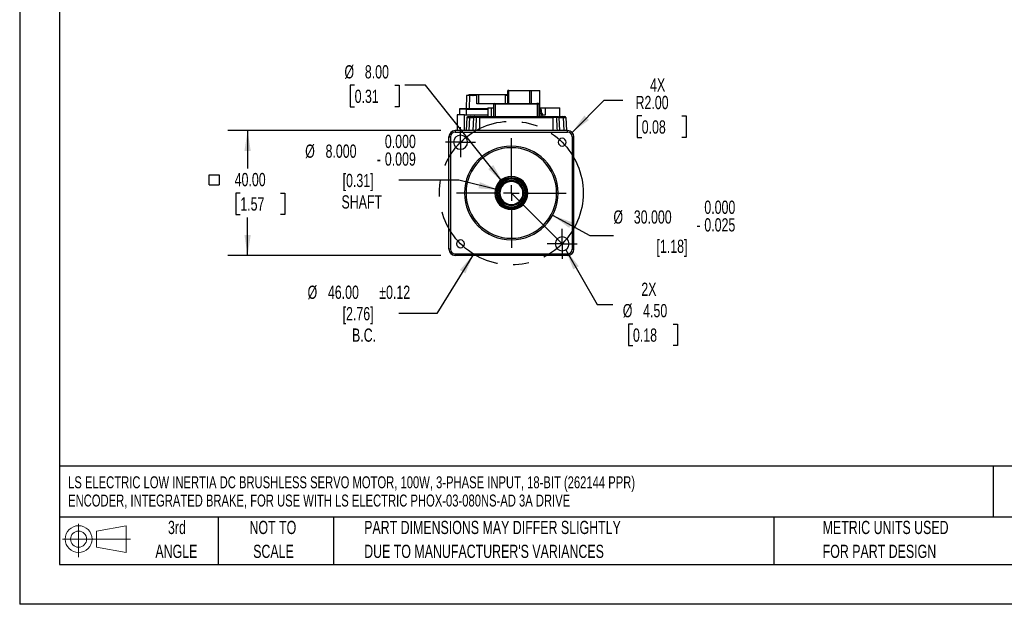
# Model space of a CAD drawing. Header units: millimetres. Extents: x 0 to 559, y 0 to 432.
# Tile 1 of 16: x 0 to 315, y 0 to 187. Entities that reach past the tile are written whole.
import ezdxf

# ---------------------------------------------------------------- set-up
doc = ezdxf.new("R2010")
doc.units = ezdxf.units.MM
doc.header["$LTSCALE"] = 2
doc.linetypes.add('CENTERX2', pattern=[20.32, 12.7, -2.54, 2.54, -2.54])
doc.layers.add('CENTER', color=40, linetype='CENTERX2')
doc.layers.add('SLD-DEFPOINTS', color=7, linetype='Continuous')
doc.layers.add('DIMENSIONS', color=140, linetype='Continuous', lineweight=25)
doc.layers.add('TEXT', color=140, linetype='Continuous', lineweight=25)
doc.styles.add('SLDTEXTSTYLE0', font='TXT', dxfattribs={"width": 0.7})
doc.dimstyles.new('SLDDIMSTYLE0', dxfattribs={"dimtxt": 4.316016, "dimasz": 6.604, "dimexe": 0, "dimexo": 0.0625, "dimgap": 1.079004, "dimtad": 0, "dimtih": 1, "dimtoh": 1, "dimrnd": 1e-09, "dimzin": 4, "dimdsep": 46, "dimtxsty": 'SLDTEXTSTYLE0', "dimsah": 1, "dimcen": 0, "dimadec": 0, "dimazin": 1, "dimtol": 1, "dimtp": 0.12, "dimtm": 0.12, "dimtfac": 1, "dimtofl": 0, "dimtmove": 0, "dimatfit": 3, "dimfxl": 0, "dimfrac": 2, "dimtolj": 1, "dimarcsym": 0})
doc.dimstyles.new('SLDDIMSTYLE1', dxfattribs={"dimtxt": 4.316016, "dimasz": 6.604, "dimexe": 0, "dimexo": 0.0625, "dimgap": 1.079004, "dimtad": 0, "dimtih": 1, "dimtoh": 1, "dimrnd": 1e-09, "dimzin": 4, "dimdsep": 46, "dimtxsty": 'SLDTEXTSTYLE0', "dimsah": 1, "dimcen": 0, "dimadec": 0, "dimazin": 1, "dimtfac": 1, "dimtofl": 0, "dimtmove": 0, "dimatfit": 3, "dimfxl": 0, "dimfrac": 2, "dimtolj": 1, "dimtzin": 12, "dimarcsym": 0})
doc.dimstyles.new('SLDDIMSTYLE2', dxfattribs={"dimtxt": 4.316016, "dimasz": 6.604, "dimexe": 0, "dimexo": 0.0625, "dimgap": 1.079004, "dimtad": 0, "dimtih": 1, "dimtoh": 1, "dimrnd": 1e-09, "dimzin": 4, "dimdsep": 46, "dimtxsty": 'SLDTEXTSTYLE0', "dimsah": 1, "dimcen": 0, "dimadec": 0, "dimazin": 1, "dimtfac": 1, "dimtofl": 0, "dimtmove": 0, "dimatfit": 3, "dimfxl": 0, "dimfrac": 2, "dimtolj": 1, "dimtzin": 12, "dimarcsym": 0})
doc.dimstyles.new('SLDDIMSTYLE3', dxfattribs={"dimtxt": 4.316016, "dimasz": 6.604, "dimexe": 0, "dimexo": 0.0625, "dimgap": 1.079004, "dimtad": 0, "dimtih": 1, "dimtoh": 1, "dimrnd": 1e-09, "dimzin": 4, "dimdsep": 46, "dimtxsty": 'SLDTEXTSTYLE0', "dimsah": 1, "dimcen": 0.09, "dimadec": 0, "dimazin": 1, "dimtfac": 1, "dimtofl": 0, "dimtmove": 0, "dimatfit": 3, "dimfxl": 0, "dimfrac": 2, "dimtolj": 1, "dimtzin": 12, "dimarcsym": 0})
doc.dimstyles.new('SLDDIMSTYLE4', dxfattribs={"dimtxt": 4.316016, "dimasz": 6.604, "dimexe": 0, "dimexo": 0.0625, "dimgap": 1.079004, "dimtad": 0, "dimtih": 1, "dimtoh": 1, "dimrnd": 1e-09, "dimzin": 4, "dimdsep": 46, "dimtxsty": 'SLDTEXTSTYLE0', "dimsah": 1, "dimcen": 0, "dimadec": 0, "dimazin": 1, "dimtfac": 1, "dimtofl": 0, "dimtmove": 0, "dimatfit": 3, "dimfxl": 0, "dimfrac": 2, "dimtolj": 1, "dimtzin": 12, "dimarcsym": 0})
doc.dimstyles.new('SLDDIMSTYLE5', dxfattribs={"dimtxt": 4.316016, "dimasz": 6.604, "dimexe": 0, "dimexo": 0.0625, "dimgap": 1.079004, "dimtad": 0, "dimtih": 1, "dimtoh": 1, "dimdec": 3, "dimrnd": 1e-09, "dimzin": 4, "dimdsep": 46, "dimtxsty": 'SLDTEXTSTYLE0', "dimsah": 1, "dimcen": 0, "dimadec": 0, "dimazin": 1, "dimtol": 1, "dimtm": 0.025, "dimtfac": 1, "dimtdec": 3, "dimtofl": 0, "dimtmove": 0, "dimatfit": 3, "dimfxl": 0, "dimfrac": 2, "dimtolj": 1, "dimtzin": 0, "dimarcsym": 0})
doc.dimstyles.new('SLDDIMSTYLE6', dxfattribs={"dimtxt": 4.316016, "dimasz": 6.604, "dimexe": 0, "dimexo": 0.0625, "dimgap": 1.079004, "dimtad": 0, "dimtih": 1, "dimtoh": 1, "dimdec": 3, "dimrnd": 1e-09, "dimzin": 4, "dimdsep": 46, "dimtxsty": 'SLDTEXTSTYLE0', "dimsah": 1, "dimcen": 0, "dimadec": 0, "dimazin": 1, "dimtol": 1, "dimtm": 0.009, "dimtfac": 1, "dimtdec": 3, "dimtofl": 0, "dimtmove": 0, "dimatfit": 3, "dimfxl": 0, "dimfrac": 2, "dimtolj": 1, "dimtzin": 0, "dimarcsym": 0})

# ---------------------------------------------------------------- blocks, each defined once
blk = doc.blocks.new('Block11')
at = {"color": 7, "linetype": 'Continuous', "lineweight": 18}
for p, q in [((5.18, 10.62), (5.18, 0)), ((10.96, 8.33), (20.35, 10.06)), ((20.35, 10.06), (20.35, 1.46)), ((10.96, 3.19), (10.96, 8.33)), ((0, 5.76), (21.75, 5.76)), ((10.96, 3.19), (20.35, 1.46))]:
    blk.add_line(p, q, dxfattribs=at)
for radius in [4.3, 2.57]:
    blk.add_circle((5.18, 5.76), radius, dxfattribs=at)
blk = doc.blocks.new('Block12')
at = {"layer": 'SLD-DEFPOINTS'}
blk.add_blockref('Block11', (0, 0), dxfattribs=at)
blk = doc.blocks.new('SW_NOTE_0')
at = {"layer": 'TEXT', "color": 0, "linetype": 'CENTERX2', "lineweight": 18, "char_height": 3.837, "attachment_point": 1, "style": 'SLDTEXTSTYLE0'}
for s, insert in [('LS ELECTRIC LOW INERTIA DC BRUSHLESS SERVO MOTOR, 100W, 3-PHASE INPUT, 18-BIT (262144 PPR)', (0, 4.95)), ('ENCODER, INTEGRATED BRAKE, FOR USE WITH LS ELECTRIC PHOX-03-080NS-AD 3A DRIVE', (0, -0.89))]:
    blk.add_mtext(s, dxfattribs=dict(at, insert=insert))
blk = doc.blocks.new('SW_NOTE_0_3')
at = {"layer": 'TEXT', "color": 0, "linetype": 'CENTERX2', "lineweight": 18, "char_height": 4.2333, "attachment_point": 1, "style": 'SLDTEXTSTYLE0'}
for s, insert in [('PART DIMENSIONS MAY DIFFER SLIGHTLY', (0, 5.46)), ("DUE TO MANUFACTURER'S VARIANCES", (0, -2.19))]:
    blk.add_mtext(s, dxfattribs=dict(at, insert=insert))
blk = doc.blocks.new('SW_NOTE_0_4')
at = {"layer": 'TEXT', "color": 0, "linetype": 'CENTERX2', "lineweight": 18, "char_height": 4.233, "attachment_point": 2, "style": 'SLDTEXTSTYLE0'}
for s, insert in [('NOT TO', (10.52, 5.46)), ('SCALE', (10.71, -2.19))]:
    blk.add_mtext(s, dxfattribs=dict(at, insert=insert))
blk = doc.blocks.new('SW_NOTE_0_5')
at = {"layer": 'TEXT', "color": 0, "linetype": 'CENTERX2', "lineweight": 18, "char_height": 4.233, "attachment_point": 2, "style": 'SLDTEXTSTYLE0'}
for s, insert in [('3rd', (4.63, 5.46)), ('ANGLE', (4.44, -2.19))]:
    blk.add_mtext(s, dxfattribs=dict(at, insert=insert))
blk = doc.blocks.new('SW_NOTE_0_6')
at = {"layer": 'TEXT', "color": 0, "linetype": 'CENTERX2', "lineweight": 18, "char_height": 4.2333, "attachment_point": 1, "style": 'SLDTEXTSTYLE0'}
for s, insert in [('METRIC UNITS USED', (0, 5.46)), ('FOR PART DESIGN', (0, -2.19))]:
    blk.add_mtext(s, dxfattribs=dict(at, insert=insert))
blk = doc.blocks.new('_D')
at = {"layer": 'DIMENSIONS'}
for p, q in [((145.24, 112.12), (133.5, 93.14)), ((133.5, 93.14), (121.29, 93.14))]:
    blk.add_line(p, q, dxfattribs=at)
blk.add_solid([(145.24, 112.12), (140.9, 107.04), (142.63, 105.97)], dxfattribs=at)
at = {"layer": 'DIMENSIONS', "char_height": 4.233, "attachment_point": 1, "style": 'SLDTEXTSTYLE0'}
for s, insert in [('%%c', (92.13, 102.03)), ('46.00', (98.64, 102.03)), ('±0.12', (115.06, 102.03)), ('[2.76]', (103.34, 95.17)), ('B.C.', (106.35, 88.31))]:
    blk.add_mtext(s, dxfattribs=dict(at, insert=insert))
blk = doc.blocks.new('_D_1')
at = {"layer": 'DIMENSIONS'}
for p, q in [((107.19, 166.17), (105.74, 166.17)), ((105.74, 166.17), (105.74, 159.31)), ((120.01, 166.17), (121.46, 166.17)), ((121.46, 166.17), (121.46, 159.31)), ((129.91, 166.17), (123.27, 166.17)), ((154.85, 134.81), (129.91, 166.17)), ((105.74, 159.31), (107.19, 159.31)), ((121.46, 159.31), (120.01, 159.31))]:
    blk.add_line(p, q, dxfattribs=at)
blk.add_solid([(154.85, 134.81), (151.53, 140.61), (149.94, 139.35)], dxfattribs=at)
at = {"layer": 'DIMENSIONS', "char_height": 4.233, "attachment_point": 1, "style": 'SLDTEXTSTYLE0'}
for s, insert in [('%%c', (103.93, 172.59)), ('8.00', (110.45, 172.59)), ('0.31', (107.19, 164.76))]:
    blk.add_mtext(s, dxfattribs=dict(at, insert=insert))
blk = doc.blocks.new('_D_2')
at = {"layer": 'DIMENSIONS'}
for p, q in [((176.75, 151.09), (187.05, 161.4)), ((187.05, 161.4), (192.97, 161.4)), ((199.05, 156.34), (197.6, 156.34)), ((197.6, 156.34), (197.6, 149.48)), ((211.87, 156.34), (213.32, 156.34)), ((213.32, 156.34), (213.32, 149.48)), ((197.6, 149.48), (199.05, 149.48)), ((213.32, 149.48), (211.87, 149.48))]:
    blk.add_line(p, q, dxfattribs=at)
blk.add_solid([(176.75, 151.09), (182.14, 155.05), (180.7, 156.48)], dxfattribs=at)
at = {"layer": 'DIMENSIONS', "char_height": 4.233, "attachment_point": 1, "style": 'SLDTEXTSTYLE0'}
for s, insert in [('4X', (201.73, 168.41)), ('R2.00', (197.08, 162.77)), ('0.08', (199.05, 154.94))]:
    blk.add_mtext(s, dxfattribs=dict(at, insert=insert))
blk = doc.blocks.new('SW_SYMBOL_MOD_BOX')
at = {"layer": 'DIMENSIONS', "color": 0}
for p, q in [((400, 400), (400, 1600)), ((400, 1600), (1600, 1600)), ((1600, 1600), (1600, 400)), ((400, 400), (1600, 400))]:
    blk.add_line(p, q, dxfattribs=at)
blk = doc.blocks.new('_D_3')
at = {"layer": 'DIMENSIONS'}
for p, q in [((134.74, 151.68), (66.58, 151.68)), ((72.93, 151.68), (72.93, 139.51)), ((70.6, 131.68), (69.15, 131.68)), ((69.15, 131.68), (69.15, 124.82)), ((83.42, 131.68), (84.87, 131.68)), ((84.87, 131.68), (84.87, 124.82)), ((69.15, 124.82), (70.6, 124.82)), ((72.93, 111.68), (72.93, 123.85)), ((84.87, 124.82), (83.42, 124.82)), ((134.74, 111.68), (66.58, 111.68))]:
    blk.add_line(p, q, dxfattribs=at)
for points in [[(72.93, 151.68), (71.92, 145.08), (73.95, 145.08)], [(72.93, 111.68), (73.95, 118.28), (71.92, 118.28)]]:
    blk.add_solid(points, dxfattribs=at)
at = {"layer": 'DIMENSIONS', "xscale": 0.002688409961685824, "yscale": 0.002688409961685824, "zscale": 0.002688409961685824}
blk.add_blockref('SW_SYMBOL_MOD_BOX', (59.54, 133.22), dxfattribs=at)
at = {"layer": 'DIMENSIONS', "char_height": 4.233, "attachment_point": 1, "style": 'SLDTEXTSTYLE0'}
for s, insert in [('40.00', (68.8, 138.1)), ('1.57', (70.6, 130.28))]:
    blk.add_mtext(s, dxfattribs=dict(at, insert=insert))
blk = doc.blocks.new('_D_4')
at = {"layer": 'DIMENSIONS'}
for p, q in [((174.72, 113.47), (184.82, 95.98)), ((184.82, 95.98), (189.81, 95.98)), ((196.25, 89.71), (194.8, 89.71)), ((194.8, 89.71), (194.8, 82.85)), ((209.07, 89.71), (210.52, 89.71)), ((210.52, 89.71), (210.52, 82.85)), ((194.8, 82.85), (196.25, 82.85)), ((210.52, 82.85), (209.07, 82.85))]:
    blk.add_line(p, q, dxfattribs=at)
blk.add_solid([(174.72, 113.47), (177.15, 107.24), (178.91, 108.26)], dxfattribs=at)
at = {"layer": 'DIMENSIONS', "char_height": 4.233, "attachment_point": 1, "style": 'SLDTEXTSTYLE0'}
for s, insert in [('2X', (198.93, 102.99)), ('%%c', (192.99, 96.14)), ('4.50', (199.51, 96.14)), ('0.18', (196.25, 88.31))]:
    blk.add_mtext(s, dxfattribs=dict(at, insert=insert))
blk = doc.blocks.new('_D_5')
at = {"layer": 'DIMENSIONS'}
for p, q in [((170.53, 124.55), (182.4, 118.13)), ((182.4, 118.13), (190, 118.13))]:
    blk.add_line(p, q, dxfattribs=at)
blk.add_solid([(170.53, 124.55), (175.86, 120.51), (176.82, 122.3)], dxfattribs=at)
at = {"layer": 'DIMENSIONS', "attachment_point": 1, "style": 'SLDTEXTSTYLE0'}
for s, insert, char_height in [('0.000', (219.09, 129.24), 4.233), ('%%c', (190, 126.12), 4.233), ('30.000', (196.52, 126.12), 4.233), ('0.025', (219.09, 123.6), 4.233), ('-', (216.53, 123.6), 4.23), ('[1.18]', (203.78, 116.74), 4.233)]:
    blk.add_mtext(s, dxfattribs=dict(at, insert=insert, char_height=char_height))
blk = doc.blocks.new('_D_6')
at = {"layer": 'DIMENSIONS'}
for p, q in [((140.48, 135.77), (121.29, 135.77)), ((153.45, 132.62), (140.48, 135.77))]:
    blk.add_line(p, q, dxfattribs=at)
blk.add_solid([(153.45, 132.62), (147.27, 135.17), (146.79, 133.19)], dxfattribs=at)
at = {"layer": 'DIMENSIONS', "attachment_point": 1, "style": 'SLDTEXTSTYLE0'}
for s, insert, char_height in [('0.000', (116.86, 150.32), 4.233), ('%%c', (91.36, 147.2), 4.233), ('8.000', (97.88, 147.2), 4.233), ('-', (114.29, 144.67), 4.23), ('0.009', (116.86, 144.67), 4.233), ('[0.31]', (103.34, 137.81), 4.233), ('SHAFT', (102.98, 130.95), 4.233)]:
    blk.add_mtext(s, dxfattribs=dict(at, insert=insert, char_height=char_height))
blk = doc.blocks.new('SW_CENTERMARKSYMBOL_0')
at = {"layer": 'CENTER', "color": 0}
for p, q in [((0, 5.08), (0, 17.54)), ((-5.08, 0), (-17.54, 0)), ((0, 0), (-2.54, 0)), ((0, 0), (0, 2.54)), ((0, 0), (0, -2.54)), ((0, 0), (2.54, 0)), ((5.08, 0), (17.54, 0)), ((0, -5.08), (0, -17.54))]:
    blk.add_line(p, q, dxfattribs=at)
blk = doc.blocks.new('SW_CENTERMARKSYMBOL_1')
at = {"layer": 'CENTER', "color": 0}
for p, q in [((0, 2.54), (0, 4.79)), ((-2.54, 0), (-4.79, 0)), ((0, 0), (-2.54, 0)), ((0, 0), (0, 2.54)), ((0, 0), (0, -2.54)), ((0, 0), (2.54, 0)), ((2.54, 0), (4.79, 0)), ((0, -2.54), (0, -4.79))]:
    blk.add_line(p, q, dxfattribs=at)
blk = doc.blocks.new('SW_CENTERMARKSYMBOL_2')
at = {"layer": 'CENTER', "color": 0}
for p, q in [((0, 2.54), (0, 4.79)), ((-2.54, 0), (-4.79, 0)), ((0, 0), (-2.54, 0)), ((0, 0), (0, 2.54)), ((0, 0), (0, -2.54)), ((0, 0), (2.54, 0)), ((2.54, 0), (4.79, 0)), ((0, -2.54), (0, -4.79))]:
    blk.add_line(p, q, dxfattribs=at)

msp = doc.modelspace()

# ---------------------------------------------------------------- linework, layer by layer
at = {"color": 7, "linetype": 'Continuous'}
for p in [(0.0049, 431.8053), (558.8049, 0.0053)]:
    msp.add_line(p, (0.0049, 0.0053), dxfattribs=at)
for p, q in [((156.2431, 160.3805), (156.2431, 164.4805)), ((156.4849, 164.4805), (156.2431, 164.4805)), ((156.4849, 160.3805), (156.4849, 164.4805)), ((156.4849, 164.4805), (163.101, 164.4805)), ((163.101, 164.4805), (163.101, 160.3805)), ((163.101, 164.4805), (163.7654, 164.4805)), ((163.7654, 160.3805), (163.7654, 164.4805)), ((163.7654, 164.4805), (166.4279, 164.4805)), ((166.4279, 158.9805), (166.4279, 164.4805)), ((142.9718, 162.8805), (142.8251, 158.6805)), ((144.0419, 162.8805), (142.9718, 162.8805)), ((143.6241, 162.8994), (143.6232, 162.8805)), ((143.7387, 162.8805), (143.7479, 163.0804)), ((143.8547, 163.1805), (143.9058, 163.1805)), ((143.8919, 162.8805), (143.9058, 163.1805)), ((143.9058, 163.1805), (144.2095, 163.1805)), ((143.9799, 158.6805), (144.0419, 162.8805)), ((145.1067, 162.8805), (144.0419, 162.8805)), ((144.2095, 163.1805), (144.2095, 162.8805)), ((144.2095, 163.1805), (145.0906, 163.1805)), ((144.9967, 162.996), (144.9913, 162.8805)), ((145.0906, 163.1805), (146.4388, 163.1805)), ((146.3076, 162.8807), (145.1067, 162.8807)), ((146.2678, 160.1805), (146.3076, 162.8807)), ((146.3076, 162.8807), (146.4388, 163.1805)), ((146.4388, 163.1805), (146.795, 163.1805)), ((146.795, 163.1805), (146.795, 160.1805)), ((146.795, 163.1805), (155.5019, 163.1805)), ((155.3707, 162.8807), (155.3338, 160.3805)), ((155.5019, 163.1805), (155.3707, 162.8807)), ((156.2431, 162.8807), (155.3707, 162.8807)), ((155.5019, 163.1805), (156.2431, 163.1805)), ((140.7037, 158.4805), (140.7037, 156.6805)), ((143.0335, 158.4805), (140.7037, 158.4805)), ((143.118, 158.6805), (140.9037, 158.6805)), ((143.0335, 156.6805), (143.0335, 158.4805)), ((143.0335, 158.4805), (149.7912, 158.4805)), ((149.7912, 158.6805), (143.118, 158.6805)), ((151.6105, 160.1805), (146.2678, 160.1805)), ((149.6827, 160.2805), (149.6827, 160.1805)), ((149.7485, 160.2805), (149.6827, 160.2805)), ((149.7485, 160.2805), (149.7485, 160.1805)), ((149.7703, 160.2805), (149.7485, 160.2805)), ((149.7703, 160.2805), (149.7703, 160.1805)), ((149.8362, 160.2805), (149.7703, 160.2805)), ((149.7912, 158.9805), (149.7912, 156.1805)), ((149.7912, 158.9805), (150.9459, 158.9805)), ((149.8362, 160.2805), (149.8362, 160.1805)), ((150.5472, 160.2805), (149.8362, 160.2805)), ((150.5472, 160.1805), (150.5472, 160.2805)), ((150.7093, 160.2805), (150.5472, 160.2805)), ((150.7093, 160.1805), (150.7093, 160.2805)), ((150.9299, 160.2805), (150.7093, 160.2805)), ((150.9299, 160.1805), (150.9299, 160.2805)), ((151.0037, 160.2805), (150.9299, 160.2805)), ((150.9459, 158.9805), (151.6105, 158.9805)), ((150.9459, 156.1805), (150.9459, 158.9805)), ((151.0037, 160.2805), (151.0037, 160.1805)), ((151.1989, 160.2805), (151.0037, 160.2805)), ((151.1989, 160.2805), (151.1989, 160.1805)), ((151.4706, 160.2805), (151.1989, 160.2805)), ((151.4706, 160.2805), (151.4706, 160.1805)), ((151.7105, 160.2805), (151.4706, 160.2805)), ((151.8105, 160.3805), (151.6105, 160.1805)), ((151.6105, 160.1805), (151.6105, 156.1805)), ((151.6105, 160.1805), (152.2679, 160.1805)), ((151.8105, 160.3805), (152.3507, 160.3805)), ((152.2679, 160.1805), (152.3507, 160.3805)), ((152.2679, 160.1805), (165.603, 160.1805)), ((152.2679, 156.1805), (152.2679, 160.1805)), ((152.3507, 160.3805), (165.5202, 160.3805)), ((165.5202, 160.3805), (165.603, 160.1805)), ((166.0605, 160.3805), (165.5202, 160.3805)), ((165.603, 160.1805), (165.603, 156.1805)), ((165.603, 160.1805), (166.2605, 160.1805)), ((166.2605, 160.1805), (166.0605, 160.3805)), ((166.0605, 160.3805), (166.2605, 160.1805)), ((166.0605, 160.3805), (166.0605, 160.3805)), ((166.2605, 156.1805), (166.2605, 160.1805)), ((166.2605, 160.1805), (166.2605, 160.1805)), ((166.2605, 160.1805), (166.2605, 156.1805)), ((166.2605, 158.9805), (168.255, 158.9805)), ((166.8025, 158.1805), (166.2605, 158.1805)), ((166.8479, 157.6805), (166.2605, 157.6805)), ((166.8025, 157.6805), (166.8025, 158.1805)), ((166.9665, 158.1805), (166.8025, 158.1805)), ((166.8479, 157.1305), (166.8479, 157.6805)), ((167.0165, 157.6805), (166.8479, 157.6805)), ((166.9665, 157.6805), (166.9665, 158.1805)), ((167.0165, 157.1305), (167.0165, 157.6805)), ((168.255, 158.9805), (172.6924, 158.9805)), ((168.255, 156.6805), (168.255, 158.9805)), ((172.6924, 158.9805), (172.8798, 158.9805)), ((172.6924, 158.9805), (172.6924, 156.1805)), ((172.8798, 156.1805), (172.8798, 158.9805)), ((140.0277, 156.6805), (140.0277, 151.6805)), ((142.3373, 156.6805), (140.0277, 156.6805)), ((142.3373, 151.6805), (142.3373, 156.6805)), ((142.3373, 156.6805), (149.7912, 156.6805)), ((143.1066, 155.8962), (142.8856, 151.6805)), ((143.1066, 155.8962), (143.9071, 155.8962)), ((143.4062, 156.1805), (144.1638, 156.1805)), ((143.9071, 155.8962), (143.7177, 151.6805)), ((143.9071, 155.8962), (145.3065, 155.8962)), ((144.1638, 156.1805), (145.6061, 156.1805)), ((145.0855, 151.6805), (145.3065, 155.8962)), ((146.0379, 155.8962), (145.3065, 155.8962)), ((145.6061, 156.1805), (146.2176, 156.1805)), ((147.1855, 155.8962), (146.0379, 155.8962)), ((146.2176, 156.1805), (147.1855, 156.1805)), ((147.1855, 156.1805), (170.6855, 156.1805)), ((147.1855, 155.8962), (170.6855, 155.8962)), ((147.1855, 155.8962), (147.1855, 151.6805)), ((167.1197, 157.1305), (166.2605, 157.1305)), ((166.2605, 156.6805), (167.1984, 156.6805)), ((167.1197, 156.6805), (167.1197, 157.1305)), ((167.3165, 157.1305), (167.1197, 157.1305)), ((167.1984, 156.6805), (168.255, 156.6805)), ((167.1984, 156.1805), (167.1984, 156.6805)), ((167.3165, 156.6805), (167.3165, 157.1305)), ((170.6855, 156.1805), (171.6534, 156.1805)), ((170.6855, 151.6805), (170.6855, 155.8962)), ((171.8331, 155.8962), (170.6855, 155.8962)), ((171.6534, 156.1805), (172.2452, 156.1805)), ((172.5646, 155.8962), (171.8331, 155.8962)), ((172.3805, 156.1805), (173.7074, 156.1805)), ((172.5646, 155.8962), (172.7855, 151.6805)), ((172.5646, 155.8962), (172.5646, 155.8962)), ((172.5646, 155.8962), (172.7856, 151.6805)), ((172.5646, 155.8962), (173.9641, 155.8962)), ((173.7074, 156.1805), (174.465, 156.1805)), ((173.9641, 155.8962), (174.1534, 151.6805)), ((173.9641, 155.8962), (174.7647, 155.8962)), ((174.7647, 155.8962), (174.9856, 151.6805)), ((175.3355, 151.6805), (139.3355, 151.6805)), ((139.3355, 151.6805), (139.3355, 151.1805)), ((175.3355, 151.1805), (175.3355, 151.6805)), ((137.3355, 149.6805), (137.8355, 149.6805)), ((137.3355, 113.6805), (137.3355, 149.6805)), ((137.8355, 149.6805), (137.8355, 113.6805)), ((139.3355, 151.1805), (175.3355, 151.1805)), ((176.8355, 149.6805), (176.8355, 113.6805)), ((176.8355, 149.6805), (177.3355, 149.6805)), ((177.3355, 113.6805), (177.3355, 149.6805)), ((142.8355, 131.6805), (142.3355, 131.6805)), ((152.7355, 131.6805), (152.4355, 131.6805)), ((153.3355, 131.6805), (152.9355, 131.6805)), ((153.3355, 131.6805), (153.6355, 131.6805)), ((161.0355, 131.6805), (161.3355, 131.6805)), ((161.7355, 131.6805), (161.3355, 131.6805)), ((162.2355, 131.6805), (161.9355, 131.6805)), ((172.3355, 131.6805), (171.8355, 131.6805)), ((137.8355, 113.6805), (137.3355, 113.6805)), ((176.8355, 113.6805), (177.3355, 113.6805)), ((139.3355, 112.1805), (175.3355, 112.1805)), ((139.3355, 111.6805), (139.3355, 112.1805)), ((175.3355, 111.6805), (139.3355, 111.6805)), ((175.3355, 112.1805), (175.3355, 111.6805))]:
    msp.add_line(p, q)
at = {"flags": 128}
for points in [[(143.0335, 158.4805), (143.0351, 158.5195), (143.0399, 158.557), (143.0477, 158.5916), (143.0582, 158.6219), (143.071, 158.6468), (143.0856, 158.6653), (143.1015, 158.6766), (143.118, 158.6805)], [(145.6061, 156.1805), (145.5495, 156.1751), (145.4974, 156.1601)], [(146.0379, 155.8962), (145.9317, 152.5196), (145.9054, 151.6805)], [(146.2176, 156.1805), (146.1528, 156.1607), (146.0929, 156.0981), (146.0525, 156.0022), (146.0379, 155.8962)], [(147.1855, 156.1805), (147.1855, 156.1751), (147.1855, 156.1591), (147.1855, 156.1332), (147.1855, 156.0981), (147.1855, 156.0552), (147.1855, 156.0061), (147.1855, 155.9524), (147.1855, 155.8962)], [(170.6855, 156.1805), (170.6855, 156.1751), (170.6855, 156.1591), (170.6855, 156.1332), (170.6855, 156.0981), (170.6855, 156.0552), (170.6855, 156.0061), (170.6855, 155.9524), (170.6855, 155.8962)], [(171.6534, 156.1805), (171.6996, 156.1695), (171.7325, 156.1477), (171.7687, 156.1068), (171.7984, 156.0529), (171.8162, 156.0021), (171.8331, 155.8962)], [(171.8331, 155.8962), (171.9393, 152.5196), (171.9656, 151.6805)]]:
    msp.add_lwpolyline(points, dxfattribs=at)
for centre, radius, start, end in [((140.9037, 158.4805), 0.2, 90, 180), ((166.125, 158.2086), 0.6781, 357.625928, 78.470156), ((166.2665, 158.1805), 0.7, 0, 90), ((143.4102, 155.8803), 0.3009, 100.936266, 176.978409), ((144.1812, 155.9068), 0.2743, 93.623354, 182.21267), ((145.6061, 155.8805), 0.3, 149.066897, 176.999999), ((145.5945, 155.9016), 0.2762, 110.26308, 181.119622), ((172.265, 155.8805), 0.3, 3, 89.999999), ((172.265, 155.8805), 0.3, 2.999824, 89.999779), ((173.6836, 155.901), 0.2805, 359.014334, 85.148648), ((174.4651, 155.8805), 0.3, 3, 89.984216), ((139.3355, 149.6805), 2, 90, 180), ((175.3355, 149.6805), 2, 0, 90), ((139.3355, 149.6805), 1.5, 90, 180), ((141.072, 147.9439), 2.25, 0, 180), ((173.599, 147.9439), 1.25, 0, 180), ((175.3355, 149.6805), 1.5, 0, 90), ((141.072, 147.9439), 2.25, 180, 0), ((157.3355, 131.6805), 15, 0, 180), ((157.3355, 131.6805), 14.5, 0, 180), ((173.599, 147.9439), 1.25, 180, 0), ((157.3355, 131.6805), 5.3, 0, 180), ((157.3355, 131.6805), 4.9, 0, 180), ((157.3355, 131.6805), 4.6, 0, 180), ((157.3355, 131.6805), 4.4, 0, 180), ((157.3355, 131.6805), 4, 0, 180), ((157.3355, 131.6805), 3.7, 0, 180), ((157.3355, 131.6805), 15, 180, 0), ((157.3355, 131.6805), 14.5, 180, 0), ((157.3355, 131.6805), 5.3, 180, 0), ((157.3355, 131.6805), 4.9, 180, 0), ((157.3355, 131.6805), 4.6, 180, 0), ((157.3355, 131.6805), 4.4, 180, 0), ((157.3355, 131.6805), 4, 180, 0), ((157.3355, 131.6805), 3.7, 180, 0), ((141.072, 115.417), 1.25, 0, 180), ((173.599, 115.417), 2.25, 0, 180), ((139.3355, 113.6805), 2, 180, 270), ((139.3355, 113.6805), 1.5, 180, 270), ((141.072, 115.417), 1.25, 180, 0), ((173.599, 115.417), 2.25, 180, 0), ((175.3355, 113.6805), 1.5, 270, 0), ((175.3355, 113.6805), 2, 270, 0)]:
    msp.add_arc(centre, radius, start, end)
for centre, major_axis, ratio, start_param, end_param in [((143.8327, 163.0807), (0.2045, 0.1953), 0.21153602, 1.7900716, 2.92353536), ((143.8327, 163.0807), (0.2045, 0.1953), 0.21153602, 1.26630965, 1.7900716), ((145.2008, 163.0807), (0.1767, 0.1687), 0.60752028, 1.61498423, 3.70830442)]:
    msp.add_ellipse(centre, major_axis=major_axis, ratio=ratio, start_param=start_param, end_param=end_param)
at = {"layer": 'CENTER'}
msp.add_line((157.3355, 131.6805), (173.599, 115.417), dxfattribs=at)
msp.add_circle((157.3355, 131.6805), 23, dxfattribs=at)
at = {"layer": 'TEXT'}
for p, q in [((12.7, 419.1), (12.7, 12.7)), ((546.1, 44.2522), (12.7, 44.2522)), ((311.5178, 44.2522), (311.5178, 27.94)), ((546.1, 27.94), (12.7, 27.94)), ((63.5, 27.94), (63.5, 12.7)), ((100.4233, 27.94), (100.4233, 12.7)), ((241.293, 27.94), (241.293, 12.7)), ((12.7, 12.7), (546.1, 12.7))]:
    msp.add_line(p, q, dxfattribs=at)

# ---------------------------------------------------------------- block references
at = {"layer": 'CENTER'}
for name, p in [('SW_CENTERMARKSYMBOL_1', (141.072, 147.9439)), ('SW_CENTERMARKSYMBOL_0', (157.3355, 131.6805)), ('SW_CENTERMARKSYMBOL_2', (173.599, 115.417))]:
    msp.add_blockref(name, p, dxfattribs=at)
at = {"layer": 'SLD-DEFPOINTS'}
msp.add_blockref('Block12', (13.6759, 15.1077), dxfattribs=at)
at = {"layer": 'TEXT', "linetype": 'CENTERX2', "lineweight": 18}
for name, p in [('SW_NOTE_0', (15.4955, 36.0402)), ('SW_NOTE_0_5', (45.6947, 21.2709)), ('SW_NOTE_0_4', (70.5144, 21.2709)), ('SW_NOTE_0_3', (110.2386, 21.2709)), ('SW_NOTE_0_6', (256.9567, 21.2709))]:
    msp.add_blockref(name, p, dxfattribs=at)

# ---------------------------------------------------------------- dimensions: what is measured, and where the dimension line sits
at = {"layer": 'DIMENSIONS'}
dim = msp.add_diameter_dim_2p(p1=(159.8252, 128.5497), p2=(154.8458, 134.8112), dimstyle='SLDDIMSTYLE1', dxfattribs=at)
dim.commit()
dim.dimension.update_dxf_attribs({"geometry": '_D_1', "text_midpoint": (113.6006, 166.1671), "dimtype": 163})
dim = msp.add_radius_dim(center=(175.3355, 149.6805), mpoint=(176.7497, 151.0947), text='4X\\P<>', dimstyle='SLDDIMSTYLE2', dxfattribs=at)
dim.commit()
dim.dimension.update_dxf_attribs({"geometry": '_D_2', "text_midpoint": (205.4602, 159.1664), "dimtype": 164})
dim = msp.add_linear_dim(base=(72.933, 111.6805), p1=(139.3355, 151.6805), p2=(139.3355, 111.6805), angle=90, text='{\\fGDT;o} <>', dimstyle='SLDDIMSTYLE3', dxfattribs=at)
dim.commit()
dim.dimension.update_dxf_attribs({"geometry": '_D_3', "text_midpoint": (72.933, 131.6805), "dimtype": 160})
for p1, p2, text, dimstyle, picture, middle in [((169.4345, 151.241), (145.2365, 112.12), '<>\\P[2.76]\\PB.C.', 'SLDDIMSTYLE0', '_D', (112.3159, 93.1419)), ((161.2227, 130.7371), (153.4484, 132.6239), '<>\\P[0.31]\\PSHAFT', 'SLDDIMSTYLE6', '_D_6', (112.3159, 138.0006)), ((144.1413, 138.8157), (170.5298, 124.5452), '<>\\P[1.18]', 'SLDDIMSTYLE5', '_D_5', (212.7542, 120.3555)), ((172.474, 117.3656), (174.724, 113.4685), '2X\\P<>', 'SLDDIMSTYLE4', '_D_4', (202.6605, 93.1419))]:
    dim = msp.add_diameter_dim_2p(p1=p1, p2=p2, text=text, dimstyle=dimstyle, dxfattribs=at)
    dim.commit()
    dim.dimension.update_dxf_attribs({"geometry": picture, "text_midpoint": middle, "dimtype": 163})

doc.saveas('drawing.dxf')
